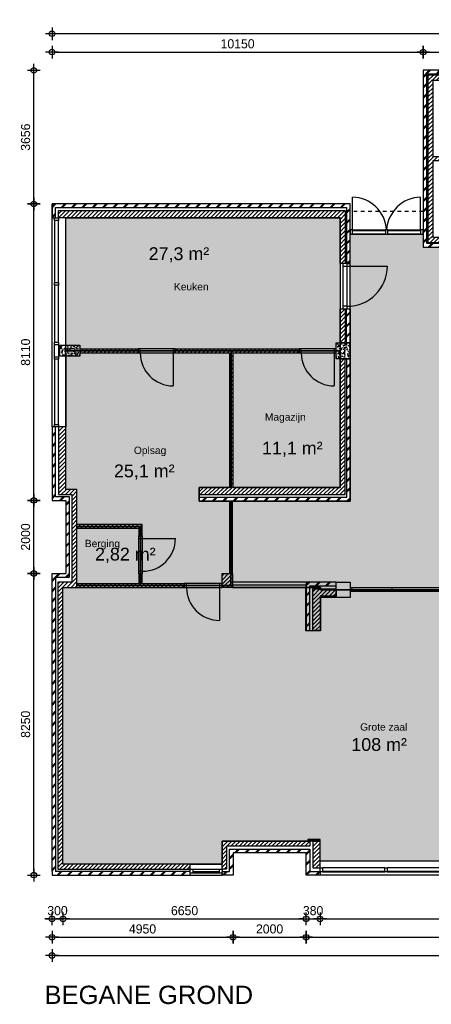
# Model space of a CAD drawing. Header units: millimetres. Extents: x 19739 to 200370, y 9101 to 232948.
# Tile 8 of 39: x 94741 to 105998, y 71010 to 97948. Entities that reach past the tile are written whole.
import ezdxf

# ---------------------------------------------------------------- set-up
doc = ezdxf.new("R2010")
doc.units = ezdxf.units.MM
doc.header["$LTSCALE"] = 100
doc.linetypes.add('HIDDEN1', pattern=[2, 1, -1])
for name, color, linetype in [('_TEKST', 7, 'Continuous'), ('ALG18', 1, 'Continuous'), ('BET25', 2, 'Continuous'), ('GO Gebruiksoppervlakte', 71, 'Continuous'), ('HATCH', 1, 'Continuous'), ('INRICHTING', 1, 'Continuous'), ('KOZ18', 1, 'Continuous'), ('KOZ25', 2, 'Continuous'), ('MAAT', 1, 'Continuous'), ('MET18', 1, 'Continuous'), ('MET25', 2, 'Continuous'), ('STIP18', 1, 'HIDDEN1')]:
    doc.layers.add(name, color=color, linetype=linetype)
doc.layers.add('HULP', color=7, linetype='Continuous', plot=False)
doc.styles.add('Arial', font='ARIAL.TTF')
doc.styles.add('TSFONT', font='tsfont.shx')
doc.dimstyles.new('MS-100', dxfattribs={"dimscale": 100, "dimtxt": 2.5, "dimasz": 1, "dimexe": 2, "dimexo": 3, "dimgap": 1, "dimtad": 1, "dimdec": 0, "dimzin": 1, "dimdsep": 46, "dimtxsty": 'TSFONT', "dimblk": 'CIRKEL', "dimcen": 1, "dimse1": 1, "dimse2": 1, "dimclrd": 1, "dimclre": 1, "dimclrt": 3, "dimadec": 0, "dimazin": 0, "dimtfac": 1.2, "dimtdec": 0, "dimtix": 1, "dimtmove": 2, "dimatfit": 3, "dimldrblk": 'CIRKEL', "dimfxl": 0, "dimtolj": 1, "dimtzin": 1, "dimarcsym": 0})

# ---------------------------------------------------------------- blocks, each defined once
blk = doc.blocks.new('BeganeGrond')
at = {"layer": 'HATCH'}
h = blk.add_hatch(dxfattribs=at)
h.set_pattern_fill('METSELWERK', color=256, style=0)
h.set_pattern_definition([(45, (5937.31, 9001.57), (-141.4214, 141.4214), []), (45, (6537.31, 9001.57), (-141.4214, 141.4214), [])])
h.paths.add_polyline_path([(7457, 13786), (7457, 13842), (6207, 13842), (5937, 13842), (5937, 9002), (7249, 9002), (7249, 9102), (6037, 9102), (6037, 13742), (7457, 13742)])
h.paths.add_polyline_path([(12827, 13842), (9627, 13842), (9627, 13742), (12827, 13742)])
h.paths.add_polyline_path([(16927, 13842), (15417, 13842), (15417, 13742), (16827, 13742), (16827, 12622), (16891, 12622), (16927, 12622)])
h.paths.add_polyline_path([(16927, 10615), (16827, 10615), (16827, 9102), (12592, 9102), (12592, 9028), (12592, 9002), (16927, 9002)])
h.paths.add_polyline_path([(11604, 9102), (10907, 9102), (10907, 9023), (10907, 9002), (11604, 9002)])
h.paths.add_polyline_path([(10117, 9102), (9537, 9102), (9537, 9019), (9537, 9002), (10117, 9002)])
h = blk.add_hatch(dxfattribs=at)
h.set_pattern_fill('ANSI31', color=256, scale=25, style=0)
h.set_pattern_definition([(45, (6067.31, 9130.484), (-56.1266, 56.1266), [])])
h.paths.add_polyline_path([(7457, 13712), (6067, 13712), (6067, 9132), (7249, 9132), (7249, 9272), (7117, 9272), (7117, 9884), (7007, 9884), (7007, 9272), (6207, 9272), (6207, 11372), (7007, 11372), (7007, 10922), (7117, 10922), (7117, 11372), (7449, 11372), (7449, 11472), (6207, 11472), (6207, 13572), (7457, 13572)])
h.paths.add_polyline_path([(8767, 13712), (8317, 13712), (8317, 13672), (8317, 13572), (8487, 13572), (8487, 9130), (8597, 9130), (8597, 9133), (8597, 13572), (8767, 13572)])
h.paths.add_polyline_path([(12827, 13712), (9627, 13712), (9627, 13672), (9627, 13572), (9997, 13572), (9997, 13386), (10107, 13386), (10107, 13572), (10907, 13572), (10907, 12426), (9995, 12426), (9995, 12326), (10109, 12326), (10907, 12326), (10907, 11366), (9997, 11366), (9997, 10237), (9537, 10237), (9537, 9132), (10117, 9132), (10117, 9137), (10117, 9272), (9637, 9272), (9637, 10137), (10107, 10137), (10107, 11266), (10907, 11266), (10907, 10782), (10907, 9132), (11604, 9132), (11604, 9142), (11604, 9272), (11007, 9272), (11007, 10472), (11007, 10782), (11127, 10782), (11127, 13572), (12827, 13572)])
h.paths.add_polyline_path([(16797, 13712), (15417, 13712), (15417, 13572), (16657, 13572), (16657, 12622), (16797, 12622)])
h.paths.add_polyline_path([(16797, 10615), (16777, 10615), (16657, 10615), (16657, 9272), (13211, 9272), (13211, 10074), (12591, 10074), (12592, 9142), (12592, 9142), (12592, 9132), (16797, 9132)])
h.paths.add_polyline_path([(10069, 12205), (10973, 12205), (10973, 11901), (10069, 11901)], flags=25)
h = blk.add_hatch(dxfattribs=at)
h.set_pattern_fill('METSELWERK', color=256, style=0)
h.set_pattern_definition([(45, (-4212.69, 2052.57), (-141.4214, 141.4214), []), (45, (-3612.69, 2052.57), (-141.4214, 141.4214), [])])
h.paths.add_polyline_path([(3937, 10186), (-4213, 10186), (-4213, 9806), (-4113, 9806), (-4113, 10086), (3837, 10086), (3837, 8556), (3859, 8556), (3937, 8556)])
h.paths.add_polyline_path([(3937, 5946), (3837, 5946), (3837, 2153), (-193, 2153), (-193, 2053), (3937, 2053)])
h.paths.add_polyline_path([(3937, 7318), (3837, 7318), (3837, 6386), (3937, 6386)])
h = blk.add_hatch(dxfattribs=at)
h.set_pattern_fill('ANSI31', color=256, scale=25, style=0)
h.set_pattern_definition([(45, (-4032.69, 2232.574), (-56.1266, 56.1266), [])])
h.paths.add_polyline_path([(3807, 10006), (-4033, 10006), (-4033, 9806), (3667, 9806), (3667, 8556), (3807, 8556)])
h.paths.add_polyline_path([(3807, 7318), (3745, 7318), (3667, 7318), (3667, 6386), (3807, 6386)])
h.paths.add_polyline_path([(3807, 5946), (3667, 5946), (3667, 2433), (737, 2433), (737, 6022), (637, 6022), (637, 2433), (-193, 2433), (-193, 2233), (3807, 2233)])
h.paths.add_polyline_path([(2547, 6216), (-843, 6216), (-843, 6116), (637, 6116), (637, 6022), (737, 6022), (737, 6116), (2547, 6116)])
h.paths.add_polyline_path([(-1853, 6216), (-3453, 6216), (-3453, 6116), (-1853, 6116)])
h = blk.add_hatch(dxfattribs=at)
h.set_pattern_fill('AR-CONC', color=256, angle=-90, style=0)
h.set_pattern_definition([(320, (-4002.69, 6321.57), (-15.94, -182.185), [19.05, -209.55]), (265, (-4002.69, 6321.57), (191.057, 35.243), [15.24, -167.64]), (10.45, (-4004.02, 6306.4), (175.117, -146.94), [16.19, -178.09]), (316.184, (-3951.89, 6321.57), (-42.04, -271.08), [28.575, -314.325]), (6.636, (-3955.4, 6298.98), (247.43, -237.4), [24.285, -267.135]), (261.184, (-3951.9, 6321.57), (247.43, -237.4), [22.86, -251.46]), (291, (-3964.59, 6296.17), (-102.266, -151.615), [19.05, -209.55]), (236, (-3964.59, 6296.17), (184.19, -61.8), [15.24, -167.64]), (341.45, (-3973.11, 6283.54), (81.923, -213.416), [16.19, -178.09]), (307.5, (-4002.69, 6321.574), (84.555, -3.0886), [0, -165.608, 0, -170.18, 0, -168.275]), (277.5, (-4002.69, 6321.57), (100.18, -66.82), [0, -97.028, 0, -161.798, 0, -64.135]), (237.5, (-4002.69, 6378.216), (-5.729, -135.5906), [0, -63.5, 0, -198.12, 0, -262.89]), (227.5, (-4002.69, 6403.62), (25.426, -148.13), [0, -82.55, 0, -131.572, 0, -186.69])])
h.paths.add_polyline_path([(-4003, 6322), (-4003, 6022), (-3453, 6022), (-3453, 6322)])
h = blk.add_hatch(dxfattribs=at)
h.set_pattern_fill('AR-CONC', color=256, style=0)
h.set_pattern_definition([(50, (3557.31, 5945.57), (182.185, -15.94), [19.05, -209.55]), (355, (3557.31, 5945.57), (-35.24, 191.057), [15.24, -167.64]), (100.45, (3572.5, 5944.25), (146.94, 175.117), [16.19, -178.09]), (46.184, (3557.31, 5996.37), (271.08, -42.04), [28.575, -314.325]), (96.636, (3579.9, 5992.87), (237.4, 247.43), [24.285, -267.135]), (351.184, (3557.3, 5996.37), (237.4, 247.43), [22.86, -251.46]), (21, (3582.71, 5983.67), (151.615, -102.266), [19.05, -209.55]), (326, (3582.71, 5983.67), (61.8, 184.19), [15.24, -167.64]), (71.45, (3595.35, 5975.15), (213.416, 81.92), [16.19, -178.09]), (37.5, (3557.31, 5945.574), (3.0886, 84.555), [0, -165.608, 0, -170.18, 0, -168.275]), (7.5, (3557.31, 5945.57), (66.82, 100.18), [0, -97.028, 0, -161.798, 0, -64.135]), (327.5, (3500.67, 5945.574), (135.5906, -5.729), [0, -63.5, 0, -198.12, 0, -262.89]), (317.5, (3475.27, 5945.57), (148.13, 25.426), [0, -82.55, 0, -131.572, 0, -186.69])])
h.paths.add_polyline_path([(3937, 6386), (3557, 6386), (3557, 5946), (3937, 5946)])
h = blk.add_hatch(dxfattribs=at)
h.set_pattern_fill('METSELWERK', color=256, style=0)
h.set_pattern_definition([(45, (-4212.69, -8174.43), (-141.4214, 141.4214), []), (45, (-3612.69, -8174.43), (-141.4214, 141.4214), [])])
h.paths.add_polyline_path([(10997, -581), (10897, -581), (10897, -4204), (10911, -4204), (10997, -4204)])
h.paths.add_polyline_path([(10997, -7794), (10897, -7794), (10897, -8074), (8817, -8074), (8817, -8088), (8817, -8174), (10997, -8174)])
h.paths.add_polyline_path([(3117, -8074), (2837, -8074), (2837, -7464), (637, -7464), (637, -8074), (437, -8074), (437, -8123), (437, -8174), (737, -8174), (737, -8074), (737, -7564), (2737, -7564), (2737, -8174), (3117, -8174)])
h.paths.add_polyline_path([(-4113, -24), (-3733, -24), (-3733, 76), (-3733, 2076), (-3733, 2176), (-4113, 2176), (-4113, 4086), (-4213, 4086), (-4213, 2076), (-4113, 2076), (-3833, 2076), (-3833, 76), (-4213, 76), (-4213, -8074), (-4213, -8174), (-433, -8174), (-433, -8074), (-4113, -8074)])
h.paths.add_polyline_path([(3557, -164), (2737, -164), (2737, -1481), (2837, -1481), (2837, -264), (3557, -264)])
h = blk.add_hatch(dxfattribs=at)
h.set_pattern_fill('ANSI31', color=256, scale=25, style=0)
h.set_pattern_definition([(45, (-4052.69, -8014.426), (-56.1266, 56.1266), [])])
h.paths.add_polyline_path([(723, 69), (723, 2053), (637, 2053), (637, 73), (437, 73), (437, -311), (723, -311)])
h.paths.add_polyline_path([(3117, -544), (3127, -544), (3127, -373), (3127, -344), (2917, -344), (2917, -1481), (3117, -1481)])
h.paths.add_polyline_path([(-3533, 1316), (-1843, 1316), (-1843, 1105), (-1743, 1105), (-1743, 1416), (-3533, 1416), (-3533, 2276), (-3533, 2376), (-3833, 2376), (-3833, 4086), (-4033, 4086), (-4033, 2236), (-3833, 2236), (-3673, 2236), (-3673, -164), (-4053, -164), (-4053, -8014), (-433, -8014), (-433, -8009), (-433, -7874), (-3913, -7874), (-3913, -304), (-601, -304), (-601, -204), (-1743, -204), (-1743, 67), (-1843, 67), (-1843, -204), (-3533, -204)])
h.paths.add_polyline_path([(3557, -373), (3127, -373), (3127, -544), (3557, -544)])
h.paths.add_polyline_path([(3557, -344), (3127, -344), (3127, -373), (3557, -373)])
h.paths.add_polyline_path([(2837, -7244), (437, -7244), (437, -8014), (557, -8014), (557, -7384), (2837, -7384)])
h.paths.add_polyline_path([(3117, -7252), (3107, -7252), (2917, -7252), (2917, -7974), (3117, -7974)])
h.paths.add_polyline_path([(10817, -7794), (10797, -7794), (8817, -7794), (8817, -7994), (10817, -7994)])
h.paths.add_polyline_path([(10817, -581), (10617, -581), (10617, -4204), (10817, -4204)])
h = blk.add_hatch(dxfattribs=at)
h.set_pattern_fill('AR-CONC', color=256, style=0)
h.set_pattern_definition([(50, (3557.31, -7939.43), (182.1847, -15.939), [19.05, -209.55]), (355, (3557.31, -7939.43), (-35.2428, 191.0566), [15.24, -167.64]), (100.451, (3572.5, -7940.75), (146.9425, 175.1167), [16.19, -178.09]), (46.1842, (3557.31, -7888.63), (271.079, -42.0423), [28.575, -314.325]), (96.6356, (3579.9, -7892.13), (237.404, 247.4256), [24.285, -267.135]), (351.184, (3557.3, -7888.63), (237.4046, 247.425), [22.86, -251.46]), (21, (3582.71, -7901.33), (151.6149, -102.2655), [19.05, -209.55]), (326, (3582.71, -7901.33), (61.802, 184.188), [15.24, -167.64]), (71.4514, (3595.35, -7909.85), (213.4165, 81.923), [16.19, -178.09]), (37.5, (3557.31, -7939.426), (3.0886, 84.55504), [0, -165.608, 0, -170.18, 0, -168.275]), (7.5, (3557.31, -7939.43), (66.8197, 100.1806), [0, -97.028, 0, -161.798, 0, -64.135]), (327.5, (3500.67, -7939.426), (135.5906, -5.72874), [0, -63.5, 0, -198.12, 0, -262.89]), (317.5, (3475.27, -7939.43), (148.1292, 25.4265), [0, -82.55, 0, -131.572, 0, -186.69])])
h.paths.add_polyline_path([(3937, -164), (3557, -164), (3557, -264), (3557, -581), (3937, -581)])
h.paths.add_polyline_path([(10997, -164), (10617, -164), (10617, -581), (10997, -581)])
h.paths.add_polyline_path([(6987, -7389), (6687, -7389), (6687, -7939), (6987, -7939)])
at = {"layer": 'BET25'}
for points in [[(-4003, 6022), (-4003, 6322), (-3453, 6322), (-3453, 6022)], [(3557, 6386), (3937, 6386), (3937, 5946), (3557, 5946)], [(3937, -581), (3557, -581), (3557, -164), (3937, -164)]]:
    blk.add_lwpolyline(points, close=True, dxfattribs=at)
at = {"layer": 'HULP'}
blk.add_line((-1743, 136), (-1843, 136), dxfattribs=at)
at = {"layer": 'INRICHTING'}
for p, q in [((4007, 9476), (4007, 10372)), ((5868, 9476), (5868, 10372)), ((3859, 8487), (4959, 8487)), ((-1736, 1036), (-836, 1036)), ((2737, -164), (723, -164)), ((368, -311), (368, -1207)), ((723, -311), (2737, -311)), ((10617, -314), (3937, -314)), ((10617, -414), (3937, -414))]:
    blk.add_line(p, q, dxfattribs=at)
blk.add_lwpolyline([(3557, -581), (3127, -581), (3127, -1491), (2727, -1491), (2727, -311)], dxfattribs=at)
blk.add_lwpolyline([(2797, -7244), (2797, -7214), (3107, -7214), (3107, -7252), (3117, -7252), (3117, -7204), (2787, -7204), (2787, -7244)], close=True, dxfattribs=at)
for centre, radius, start, end in [((3981, 9414), 959, 3.691, 88.472), ((5894, 9414), 959, 91.528, 176.309), ((3859, 8487), 1100, 270, 0), ((-898, 6109), 900, 180, 270), ((3502, 6109), 900, 180, 270), ((-1736, 1036), 900, 270, 0), ((371, -305), 903, 180.4357, 269.8195)]:
    blk.add_arc(centre, radius, start, end, dxfattribs=at)
at = {"layer": 'KOZ18'}
for p, q in [((-4147, 9737), (-4147, 8037)), ((-4133, 8037), (-4133, 9737)), ((-4033, 8037), (-4033, 9737)), ((4006, 9476), (4903, 9476)), ((4006, 9462), (4903, 9462)), ((4972, 9476), (5868, 9476)), ((4972, 9462), (5868, 9462)), ((4903, 9362), (4006, 9362)), ((5868, 9362), (4972, 9362)), ((3745, 8487), (3745, 7387)), ((3859, 7387), (3859, 8487)), ((-4147, 7968), (-4147, 6401)), ((-4133, 6401), (-4133, 7968)), ((-4033, 6401), (-4033, 7968)), ((-898, 6223), (-1798, 6223)), ((3502, 6223), (2602, 6223)), ((-4147, 5938), (-4147, 4155)), ((-4133, 4155), (-4133, 5938)), ((-4033, 4155), (-4033, 5938)), ((-1798, 6109), (-898, 6109)), ((-898, 6109), (-898, 5209)), ((2602, 6109), (3502, 6109)), ((3502, 6109), (3502, 5209)), ((-1850, 1036), (-1850, 136)), ((-1736, 136), (-1736, 1036)), ((368, -197), (-532, -197)), ((-532, -311), (368, -311)), ((3987, -314), (3987, -414)), ((5084, -314), (5084, -414)), ((-366, -8009), (370, -8009)), ((-366, -8074), (370, -8074)), ((4886, -7974), (3186, -7974)), ((4886, -8074), (3186, -8074)), ((6635, -7974), (4955, -7974)), ((6635, -8074), (4955, -8074)), ((370, -8123), (-366, -8123)), ((3186, -8088), (4886, -8088)), ((4955, -8088), (6635, -8088))]:
    blk.add_line(p, q, dxfattribs=at)
at = {"layer": 'KOZ25'}
for points in [[(-4033, 9737), (-4147, 9737), (-4147, 9806), (-4033, 9806)], [(4006, 9362), (4006, 9476), (3937, 9476), (3937, 9362)], [(4972, 9362), (4972, 9476), (4903, 9476), (4903, 9362)], [(5937, 9362), (5937, 9476), (5868, 9476), (5868, 9362)], [(3745, 8487), (3859, 8487), (3859, 8556), (3745, 8556)], [(-4033, 7968), (-4147, 7968), (-4147, 8037), (-4033, 8037)], [(3745, 7318), (3859, 7318), (3859, 7387), (3745, 7387)], [(-4147, 5973), (-4147, 6367), (-4152, 6367), (-4152, 5973)], [(-4033, 6332), (-4147, 6332), (-4147, 6401), (-4033, 6401)], [(-4028, 5973), (-4028, 6367), (-4033, 6367), (-4033, 5973)], [(-1853, 6223), (-1853, 6109), (-1798, 6109), (-1798, 6223)], [(-898, 6223), (-898, 6109), (-843, 6109), (-843, 6223)], [(2547, 6223), (2547, 6109), (2602, 6109), (2602, 6223)], [(3502, 6223), (3502, 6109), (3557, 6109), (3557, 6223)], [(-4033, 5938), (-4147, 5938), (-4147, 6007), (-4033, 6007)], [(-4033, 4086), (-4147, 4086), (-4147, 4155), (-4033, 4155)], [(-1850, 1036), (-1736, 1036), (-1736, 1105), (-1850, 1105)], [(-1850, 67), (-1736, 67), (-1736, 136), (-1850, 136)], [(-601, -197), (-601, -311), (-532, -311), (-532, -197)], [(368, -197), (368, -311), (437, -311), (437, -197)], [(-433, -8123), (-433, -8009), (-366, -8009), (-366, -8123)], [(370, -8123), (370, -8009), (437, -8009), (437, -8123)], [(3186, -7974), (3186, -8088), (3117, -8088), (3117, -7974)], [(4955, -7974), (4955, -8088), (4886, -8088), (4886, -7974)]]:
    blk.add_lwpolyline(points, close=True, dxfattribs=at)
at = {"layer": 'MET18'}
for p, q in [((3937, 10186), (3937, 10186)), ((-4213, 4086), (-4213, 9806)), ((-3833, 6322), (-3833, 9806)), ((5937, 9002), (5937, 9002)), ((-3833, 6022), (-3833, 4086)), ((3667, 5946), (3937, 5946)), ((3837, 5946), (3837, 2153)), ((3937, 5946), (3937, 2053)), ((-193, 2053), (-193, 2433)), ((3837, 2153), (-193, 2153)), ((3937, 2053), (-193, 2053)), ((6687, -7794), (3117, -7794)), ((-433, -7874), (437, -7874)), ((-433, -8174), (437, -8174)), ((8817, -8174), (3067, -8174))]:
    blk.add_line(p, q, dxfattribs=at)
for points in [[(6207, 13842), (5937, 13842), (5937, 9002), (7249, 9002), (7249, 9102), (6037, 9102), (6037, 13742), (7457, 13742), (7457, 13842)], [(-4213, 9806), (-4213, 9806), (-4213, 10186), (-4213, 10186)], [(3837, 6386), (3837, 7318), (3937, 7318), (3937, 6386)], [(-3453, 6116), (-1853, 6116), (-1853, 6216), (-3453, 6216)], [(3557, -164), (2737, -164), (2737, -1481), (2837, -1481), (2837, -264), (3557, -264)], [(737, -8074), (737, -8174), (437, -8174), (437, -8074), (637, -8074), (637, -7464), (2837, -7464), (2837, -8074), (3117, -8074), (3117, -8174), (2737, -8174), (2737, -7564), (737, -7564), (737, -8074)]]:
    blk.add_lwpolyline(points, close=True, dxfattribs=at)
for points in [[(3837, 8556), (3937, 8556), (3937, 10186), (-4213, 10186), (-4213, 9806), (-4113, 9806), (-4113, 10086), (3837, 10086), (3837, 8556)], [(737, 6116), (2547, 6116), (2547, 6216), (-843, 6216), (-843, 6116), (637, 6116)], [(637, 6116), (637, 2433)], [(737, 2433), (737, 6116)], [(-4113, 2176), (-4113, 4086), (-4213, 4086), (-4213, 2076), (-4113, 2076)], [(-3733, 2076), (-3733, 2176), (-4113, 2176)], [(-4113, 2076), (-3833, 2076)], [(-3833, 2076), (-3833, 76)], [(-3733, 76), (-3733, 2076)], [(-4213, -8074), (-4213, 76), (-3833, 76)], [(-4113, -24), (-3733, -24), (-3733, 76)], [(-4113, -24), (-4113, -8074)], [(-4213, -8074), (-4213, -8074), (-4213, -8174), (-433, -8174), (-433, -8074), (-4113, -8074)]]:
    blk.add_lwpolyline(points, dxfattribs=at)
at = {"layer": 'MET25'}
for p, q in [((3667, 2433), (3667, 5946)), ((-193, 2433), (637, 2433))]:
    blk.add_line(p, q, dxfattribs=at)
for points in [[(7457, 13712), (6067, 13712), (6067, 9132), (7249, 9132), (7249, 9272), (7117, 9272), (7117, 9884), (7007, 9884), (7007, 9272), (6207, 9272), (6207, 11372), (7007, 11372), (7007, 10922), (7117, 10922), (7117, 11372), (7449, 11372), (7449, 11472), (6207, 11472), (6207, 13572), (7457, 13572)], [(3667, 8556), (3667, 9806), (-4033, 9806), (-4033, 10006), (3807, 10006), (3807, 8556)], [(3667, 6386), (3667, 7318), (3807, 7318), (3807, 6386)], [(-3673, 2236), (-3673, -164), (-3673, -164), (-4053, -164), (-4053, -8014), (-4053, -8014), (-433, -8014), (-433, -7874), (-3913, -7874), (-3913, -304), (-601, -304), (-601, -204), (-1743, -204), (-1743, 67), (-1843, 67), (-1843, -204), (-3533, -204), (-3533, 1316), (-1843, 1316), (-1843, 1105), (-1743, 1105), (-1743, 1416), (-3533, 1416), (-3533, 2276), (-3533, 2376), (-3833, 2376), (-3833, 4086), (-4033, 4086), (-4033, 2236), (-3833, 2236)], [(3557, -544), (3117, -544), (3117, -1481), (2917, -1481), (2917, -344), (3557, -344)], [(437, -7244), (2837, -7244), (2837, -7384), (557, -7384), (557, -8014), (437, -8014)], [(3117, -7252), (2917, -7252), (2917, -7974), (3117, -7974)]]:
    blk.add_lwpolyline(points, close=True, dxfattribs=at)
for points in [[(-193, 2233), (3807, 2233), (3807, 5946)], [(737, 2433), (3667, 2433)], [(723, 69), (723, 2053), (637, 2053), (637, 73)], [(723, 69), (723, -311), (437, -311), (437, 73), (637, 73)]]:
    blk.add_lwpolyline(points, dxfattribs=at)
at = {"layer": 'STIP18'}
blk.add_line((5937, 9976), (3937, 9976), dxfattribs=at)
at = {"layer": 'KOZ25', "char_height": 200, "width": 1511.78, "attachment_point": 1, "style": 'Arial'}
for s, insert in [('Keuken', (-878, 8023)), ('Magazijn', (1608, 4459)), ('Oplsag', (-1973, 3546)), ('Berging', (-3315, 997)), ('Grote zaal', (4214, -4022))]:
    blk.add_mtext(s, dxfattribs=dict(at, insert=insert))
blk = doc.blocks.new('CIRKEL')
for p, q in [((-1.75, 0), (1.75, 0)), ((0, -1.75), (0, 1.75))]:
    blk.add_line(p, q)
blk.add_circle((0, 0), 0.75)
blk = doc.blocks.new('*D200')
at = {"layer": 'Defpoints', "color": 0}
for p in [(95625, 74546), (121095, 73646), (121095, 72346)]:
    blk.add_point(p, dxfattribs=at)
at = {"layer": 'MAAT', "color": 1, "lineweight": -2}
blk.add_line((95725, 72346), (120995, 72346), dxfattribs=at)
at = {"layer": 'MAAT', "color": 1, "lineweight": -2, "xscale": 100, "yscale": 100, "zscale": 100, "rotation": 180}
blk.add_blockref('CIRKEL', (95625, 72346), dxfattribs=at)
at = {"layer": 'MAAT', "color": 1, "lineweight": -2, "xscale": 100, "yscale": 100, "zscale": 100}
blk.add_blockref('CIRKEL', (121095, 72346), dxfattribs=at)
at = {"layer": 'MAAT', "color": 3, "insert": (108360, 72571), "char_height": 250, "attachment_point": 5, "style": 'TSFONT'}
blk.add_mtext('\\A1;25470', dxfattribs=at)
blk = doc.blocks.new('*D201')
at = {"layer": 'Defpoints', "color": 0}
for p in [(95625, 74546), (100575, 74546), (100575, 72846)]:
    blk.add_point(p, dxfattribs=at)
at = {"layer": 'MAAT', "color": 1, "lineweight": -2}
blk.add_line((95725, 72846), (100475, 72846), dxfattribs=at)
at = {"layer": 'MAAT', "color": 1, "lineweight": -2, "xscale": 100, "yscale": 100, "zscale": 100, "rotation": 180}
blk.add_blockref('CIRKEL', (95625, 72846), dxfattribs=at)
at = {"layer": 'MAAT', "color": 1, "lineweight": -2, "xscale": 100, "yscale": 100, "zscale": 100}
blk.add_blockref('CIRKEL', (100575, 72846), dxfattribs=at)
at = {"layer": 'MAAT', "color": 3, "insert": (98100, 73071), "char_height": 250, "attachment_point": 5, "style": 'TSFONT'}
blk.add_mtext('\\A1;4950', dxfattribs=at)
blk = doc.blocks.new('*D202')
at = {"layer": 'Defpoints', "color": 0}
for p in [(100575, 73346), (102575, 73346), (102575, 72846)]:
    blk.add_point(p, dxfattribs=at)
at = {"layer": 'MAAT', "color": 1, "lineweight": -2}
blk.add_line((100675, 72846), (102475, 72846), dxfattribs=at)
at = {"layer": 'MAAT', "color": 1, "lineweight": -2, "xscale": 100, "yscale": 100, "zscale": 100, "rotation": 180}
blk.add_blockref('CIRKEL', (100575, 72846), dxfattribs=at)
at = {"layer": 'MAAT', "color": 1, "lineweight": -2, "xscale": 100, "yscale": 100, "zscale": 100}
blk.add_blockref('CIRKEL', (102575, 72846), dxfattribs=at)
at = {"layer": 'MAAT', "color": 3, "insert": (101575, 73071), "char_height": 250, "attachment_point": 5, "style": 'TSFONT'}
blk.add_mtext('\\A1;2000', dxfattribs=at)
blk = doc.blocks.new('*D203')
at = {"layer": 'Defpoints', "color": 0}
for p in [(110835, 73346), (102575, 73046), (110835, 72846)]:
    blk.add_point(p, dxfattribs=at)
at = {"layer": 'MAAT', "color": 1, "lineweight": -2}
blk.add_line((102675, 72846), (110735, 72846), dxfattribs=at)
at = {"layer": 'MAAT', "color": 1, "lineweight": -2, "xscale": 100, "yscale": 100, "zscale": 100, "rotation": 180}
blk.add_blockref('CIRKEL', (102575, 72846), dxfattribs=at)
at = {"layer": 'MAAT', "color": 1, "lineweight": -2, "xscale": 100, "yscale": 100, "zscale": 100}
blk.add_blockref('CIRKEL', (110835, 72846), dxfattribs=at)
at = {"layer": 'MAAT', "color": 3, "insert": (106705, 73071), "char_height": 250, "attachment_point": 5, "style": 'TSFONT'}
blk.add_mtext('\\A1;8260', dxfattribs=at)
blk = doc.blocks.new('*D206')
at = {"layer": 'Defpoints', "color": 0}
for p in [(95925, 74646), (95625, 73346), (95925, 73346)]:
    blk.add_point(p, dxfattribs=at)
at = {"layer": 'MAAT', "color": 1, "lineweight": -2}
for p, q in [((95525, 73346), (95425, 73346)), ((95625, 73346), (95925, 73346)), ((96025, 73346), (96125, 73346))]:
    blk.add_line(p, q, dxfattribs=at)
at = {"layer": 'MAAT', "color": 1, "lineweight": -2, "xscale": 100, "yscale": 100, "zscale": 100}
blk.add_blockref('CIRKEL', (95625, 73346), dxfattribs=at)
at = {"layer": 'MAAT', "color": 1, "lineweight": -2, "xscale": 100, "yscale": 100, "zscale": 100, "rotation": 180}
blk.add_blockref('CIRKEL', (95925, 73346), dxfattribs=at)
at = {"layer": 'MAAT', "color": 3, "insert": (95775, 73571), "char_height": 250, "attachment_point": 5, "style": 'TSFONT'}
blk.add_mtext('\\A1;300', dxfattribs=at)
blk = doc.blocks.new('*D207')
at = {"layer": 'Defpoints', "color": 0}
for p in [(95925, 73346), (102575, 73346), (102575, 73346)]:
    blk.add_point(p, dxfattribs=at)
at = {"layer": 'MAAT', "color": 1, "lineweight": -2}
blk.add_line((96025, 73346), (102475, 73346), dxfattribs=at)
at = {"layer": 'MAAT', "color": 1, "lineweight": -2, "xscale": 100, "yscale": 100, "zscale": 100, "rotation": 180}
blk.add_blockref('CIRKEL', (95925, 73346), dxfattribs=at)
at = {"layer": 'MAAT', "color": 1, "lineweight": -2, "xscale": 100, "yscale": 100, "zscale": 100}
blk.add_blockref('CIRKEL', (102575, 73346), dxfattribs=at)
at = {"layer": 'MAAT', "color": 3, "insert": (99250, 73571), "char_height": 250, "attachment_point": 5, "style": 'TSFONT'}
blk.add_mtext('\\A1;6650', dxfattribs=at)
blk = doc.blocks.new('*D208')
at = {"layer": 'Defpoints', "color": 0}
for p in [(102575, 73346), (102955, 73346), (102955, 73346)]:
    blk.add_point(p, dxfattribs=at)
at = {"layer": 'MAAT', "color": 1, "lineweight": -2}
for p, q in [((102475, 73346), (102375, 73346)), ((102575, 73346), (102955, 73346)), ((103055, 73346), (103155, 73346))]:
    blk.add_line(p, q, dxfattribs=at)
at = {"layer": 'MAAT', "color": 1, "lineweight": -2, "xscale": 100, "yscale": 100, "zscale": 100}
blk.add_blockref('CIRKEL', (102575, 73346), dxfattribs=at)
at = {"layer": 'MAAT', "color": 1, "lineweight": -2, "xscale": 100, "yscale": 100, "zscale": 100, "rotation": 180}
blk.add_blockref('CIRKEL', (102955, 73346), dxfattribs=at)
at = {"layer": 'MAAT', "color": 3, "insert": (102765, 73571), "char_height": 250, "attachment_point": 5, "style": 'TSFONT'}
blk.add_mtext('\\A1;380', dxfattribs=at)
blk = doc.blocks.new('*D209')
at = {"layer": 'Defpoints', "color": 0}
for p in [(102955, 73346), (110455, 73346), (110455, 73346)]:
    blk.add_point(p, dxfattribs=at)
at = {"layer": 'MAAT', "color": 1, "lineweight": -2}
blk.add_line((103055, 73346), (110355, 73346), dxfattribs=at)
at = {"layer": 'MAAT', "color": 1, "lineweight": -2, "xscale": 100, "yscale": 100, "zscale": 100, "rotation": 180}
blk.add_blockref('CIRKEL', (102955, 73346), dxfattribs=at)
at = {"layer": 'MAAT', "color": 1, "lineweight": -2, "xscale": 100, "yscale": 100, "zscale": 100}
blk.add_blockref('CIRKEL', (110455, 73346), dxfattribs=at)
at = {"layer": 'MAAT', "color": 3, "insert": (106705, 73571), "char_height": 250, "attachment_point": 5, "style": 'TSFONT'}
blk.add_mtext('\\A1;7500', dxfattribs=at)
blk = doc.blocks.new('*D219')
at = {"layer": 'Defpoints', "color": 0}
for p in [(105775, 97062), (95625, 92906), (105775, 92906)]:
    blk.add_point(p, dxfattribs=at)
at = {"layer": 'MAAT', "color": 1, "lineweight": -2}
blk.add_line((95725, 97062), (105675, 97062), dxfattribs=at)
at = {"layer": 'MAAT', "color": 1, "lineweight": -2, "xscale": 100, "yscale": 100, "zscale": 100, "rotation": 180}
blk.add_blockref('CIRKEL', (95625, 97062), dxfattribs=at)
at = {"layer": 'MAAT', "color": 1, "lineweight": -2, "xscale": 100, "yscale": 100, "zscale": 100}
blk.add_blockref('CIRKEL', (105775, 97062), dxfattribs=at)
at = {"layer": 'MAAT', "color": 3, "insert": (100700, 97287), "char_height": 250, "attachment_point": 5, "style": 'TSFONT'}
blk.add_mtext('\\A1;10150', dxfattribs=at)
blk = doc.blocks.new('*D220')
at = {"layer": 'Defpoints', "color": 0}
for p in [(116765, 97062), (105775, 96562), (116765, 96562)]:
    blk.add_point(p, dxfattribs=at)
at = {"layer": 'MAAT', "color": 1, "lineweight": -2}
blk.add_line((105875, 97062), (116665, 97062), dxfattribs=at)
at = {"layer": 'MAAT', "color": 1, "lineweight": -2, "xscale": 100, "yscale": 100, "zscale": 100, "rotation": 180}
blk.add_blockref('CIRKEL', (105775, 97062), dxfattribs=at)
at = {"layer": 'MAAT', "color": 1, "lineweight": -2, "xscale": 100, "yscale": 100, "zscale": 100}
blk.add_blockref('CIRKEL', (116765, 97062), dxfattribs=at)
at = {"layer": 'MAAT', "color": 3, "insert": (111270, 97287), "char_height": 250, "attachment_point": 5, "style": 'TSFONT'}
blk.add_mtext('\\A1;10990', dxfattribs=at)
blk = doc.blocks.new('*D222')
at = {"layer": 'Defpoints', "color": 0}
for p in [(95625, 97562), (95625, 92906), (121065, 89722)]:
    blk.add_point(p, dxfattribs=at)
at = {"layer": 'MAAT', "color": 1, "lineweight": -2}
blk.add_line((120965, 97562), (95725, 97562), dxfattribs=at)
at = {"layer": 'MAAT', "color": 1, "lineweight": -2, "xscale": 100, "yscale": 100, "zscale": 100, "rotation": 180}
blk.add_blockref('CIRKEL', (95625, 97562), dxfattribs=at)
at = {"layer": 'MAAT', "color": 1, "lineweight": -2, "xscale": 100, "yscale": 100, "zscale": 100}
blk.add_blockref('CIRKEL', (121065, 97562), dxfattribs=at)
at = {"layer": 'MAAT', "color": 3, "insert": (108345, 97787), "char_height": 250, "attachment_point": 5, "style": 'TSFONT'}
blk.add_mtext('\\A1;25440', dxfattribs=at)
blk = doc.blocks.new('*D223')
at = {"layer": 'Defpoints', "color": 0}
for p in [(95127, 82796), (95625, 82796), (95625, 74546)]:
    blk.add_point(p, dxfattribs=at)
at = {"layer": 'MAAT', "color": 1, "lineweight": -2}
blk.add_line((95127, 74646), (95127, 82696), dxfattribs=at)
at = {"layer": 'MAAT', "color": 1, "lineweight": -2, "xscale": 100, "yscale": 100, "zscale": 100}
for p, rotation in [((95127, 82796), 90), ((95127, 74546), 270)]:
    blk.add_blockref('CIRKEL', p, dxfattribs=dict(at, rotation=rotation))
at = {"layer": 'MAAT', "color": 3, "insert": (94902, 78671), "char_height": 250, "attachment_point": 5, "rotation": 90, "style": 'TSFONT'}
blk.add_mtext('\\A1;8250', dxfattribs=at)
blk = doc.blocks.new('*D224')
at = {"layer": 'Defpoints', "color": 0}
for p in [(95127, 84796), (95625, 84796), (95625, 82796)]:
    blk.add_point(p, dxfattribs=at)
at = {"layer": 'MAAT', "color": 1, "lineweight": -2}
blk.add_line((95127, 82896), (95127, 84696), dxfattribs=at)
at = {"layer": 'MAAT', "color": 1, "lineweight": -2, "xscale": 100, "yscale": 100, "zscale": 100}
for p, rotation in [((95127, 84796), 90), ((95127, 82796), 270)]:
    blk.add_blockref('CIRKEL', p, dxfattribs=dict(at, rotation=rotation))
at = {"layer": 'MAAT', "color": 3, "insert": (94902, 83796), "char_height": 250, "attachment_point": 5, "rotation": 90, "style": 'TSFONT'}
blk.add_mtext('\\A1;2000', dxfattribs=at)
blk = doc.blocks.new('*D225')
at = {"layer": 'Defpoints', "color": 0}
for p in [(95127, 92906), (95625, 92906), (95625, 84796)]:
    blk.add_point(p, dxfattribs=at)
at = {"layer": 'MAAT', "color": 1, "lineweight": -2}
blk.add_line((95127, 84896), (95127, 92806), dxfattribs=at)
at = {"layer": 'MAAT', "color": 1, "lineweight": -2, "xscale": 100, "yscale": 100, "zscale": 100}
for p, rotation in [((95127, 92906), 90), ((95127, 84796), 270)]:
    blk.add_blockref('CIRKEL', p, dxfattribs=dict(at, rotation=rotation))
at = {"layer": 'MAAT', "color": 3, "insert": (94902, 88851), "char_height": 250, "attachment_point": 5, "rotation": 90, "style": 'TSFONT'}
blk.add_mtext('\\A1;8110', dxfattribs=at)
blk = doc.blocks.new('*D226')
at = {"layer": 'Defpoints', "color": 0}
for p in [(95127, 96562), (105775, 96562), (95625, 92906)]:
    blk.add_point(p, dxfattribs=at)
at = {"layer": 'MAAT', "color": 1, "lineweight": -2}
blk.add_line((95127, 93006), (95127, 96462), dxfattribs=at)
at = {"layer": 'MAAT', "color": 1, "lineweight": -2, "xscale": 100, "yscale": 100, "zscale": 100}
for p, rotation in [((95127, 96562), 90), ((95127, 92906), 270)]:
    blk.add_blockref('CIRKEL', p, dxfattribs=dict(at, rotation=rotation))
at = {"layer": 'MAAT', "color": 3, "insert": (94902, 94734), "char_height": 250, "attachment_point": 5, "rotation": 90, "style": 'TSFONT'}
blk.add_mtext('\\A1;3656', dxfattribs=at)

msp = doc.modelspace()

# ---------------------------------------------------------------- hatches: boundary and pattern name
at = {"layer": 'GO Gebruiksoppervlakte'}
for points in [[(96005.1, 92526.1), (103505.1, 92526.1), (103505.1, 89042.1), (103505.1, 88886.1), (96005.1, 88886.1)], [(100561.1, 82466.1), (100518.1, 82466.1), (100518.1, 84773.1), (103775.1, 84773.1), (103775.1, 92082.1), (105775.1, 92082.1), (105775.1, 91722.1), (113914, 91723.7), (113914.1, 89722.1), (112835.1, 89722.1), (112835.1, 82196.1), (110835.1, 82196.1), (110835.1, 82347.6), (102965.1, 82347.6), (102965.1, 82409.1), (100561.1, 82409.1)], [(100525.1, 88886.1), (100525.1, 85153.1), (99645.1, 85153.1), (99645.1, 84773.1), (100518.1, 84773.1), (100518.1, 82466.1), (100275.1, 82466.1), (98045.1, 82466.1), (98045.1, 84086.1), (96305.1, 84086.1), (96305.1, 85096.1), (96005.1, 85096.1), (96005.1, 88886.1)], [(100525.1, 88886.1), (103505.1, 88886.1), (103505.1, 85153.1), (100525.1, 85153.1)], [(96305.1, 82466.1), (96305.1, 84086.1), (98045.1, 84086.1), (98045.1, 82466.1)], [(95925.1, 82416.1), (96305.1, 82416.1), (96305.1, 82466.1), (100561.1, 82466.1), (100561.1, 82482.6), (102565.1, 82482.6), (102565.1, 82409.1), (102965.1, 82409.1), (102965.1, 82347.6), (103395.1, 82347.6), (110455.1, 82347.6), (110455.1, 74926.1), (102955.1, 74926.1), (102955.1, 75476.1), (100275.1, 75476.1), (100275.1, 74846.1), (95925.1, 74846.1)]]:
    msp.add_hatch(color=256, dxfattribs=at).paths.add_polyline_path(points)

# ---------------------------------------------------------------- linework, layer by layer
at = {"layer": '_TEKST'}
msp.add_line((103505.1, 88939.6), (103505.1, 88832.6), dxfattribs=at)
at = {"layer": 'HULP'}
for points in [[(96005.1, 92526.1), (103505.1, 92526.1), (103505.1, 89042.1), (103505.1, 89042.1), (103505.1, 88886.1), (96005.1, 88886.1)], [(100561.1, 82466.1), (100518.1, 82466.1), (100518.1, 84773.1), (103775.1, 84773.1), (103775.1, 92082.1), (105775.1, 92082.1), (105775.1, 91722.1), (113914, 91723.7), (113914.1, 89722.1), (112835.1, 89722.1), (112835.1, 82196.1), (110835.1, 82196.1), (110835.1, 82347.6), (102965.1, 82347.6), (102965.1, 82409.1), (100561.1, 82409.1)], [(100525.1, 88886.1), (100525.1, 85153.1), (99645.1, 85153.1), (99645.1, 84773.1), (100518.1, 84773.1), (100518.1, 82466.1), (100275.1, 82466.1), (100275.1, 82466.1), (98045.1, 82466.1), (98045.1, 84086.1), (96305.1, 84086.1), (96305.1, 85096.1), (96005.1, 85096.1), (96005.1, 88886.1)], [(100525.1, 88886.1), (103505.1, 88886.1), (103505.1, 88886.1), (103505.1, 88886.1), (103505.1, 85153.1), (100525.1, 85153.1)], [(96305.1, 82466.1), (96305.1, 84086.1), (98045.1, 84086.1), (98045.1, 82466.1)], [(95925.1, 82416.1), (96305.1, 82416.1), (96305.1, 82466.1), (100561.1, 82466.1), (100561.1, 82466.1), (100561.1, 82482.6), (100561.1, 82482.6), (102565.1, 82482.6), (102565.1, 82409.1), (102965.1, 82409.1), (102965.1, 82347.6), (103395.1, 82347.6), (103395.1, 82347.6), (110455.1, 82347.6), (110455.1, 74926.1), (102955.1, 74926.1), (102955.1, 75476.1), (100275.1, 75476.1), (100275.1, 74846.1), (95925.1, 74846.1)]]:
    msp.add_lwpolyline(points, close=True, dxfattribs=at)

# ---------------------------------------------------------------- block references
at = {"layer": 'ALG18'}
msp.add_blockref('BeganeGrond', (99837.7, 82720.5), dxfattribs=at)

# ---------------------------------------------------------------- texts
at = {"layer": '_TEKST', "style": 'Arial'}
for s, p in [('27,3 m²', (98267.5, 91371.1)), ('11,1 m²', (101368, 86052.4)), ('25,1 m²', (97318.8, 85428)), ('2,82 m²', (96801.3, 83150.8)), ('108 m²', (103810.2, 77943.1))]:
    msp.add_text(s, height=350, dxfattribs=at).set_placement(p)
at = {"layer": 'KOZ25', "style": 'Arial'}
msp.add_text('BEGANE GROND', height=500, dxfattribs=at).set_placement((95419.5, 71019.1))

# ---------------------------------------------------------------- dimensions: what is measured, and where the dimension line sits
at = {"layer": 'MAAT'}
for base, p1, p2, picture, middle in [((95625.1, 97562.1), (121065.1, 89722.1), (95625.1, 92906.1), '*D222', (108345.1, 97787.1)), ((105775.1, 97062.1), (95625.1, 92906.1), (105775.1, 92906.1), '*D219', (100700.1, 97287.1)), ((116765.1, 97062.1), (105775.1, 96562.1), (116765.1, 96562.1), '*D220', (111270.1, 97287.1)), ((95925.1, 73346.1), (95625.1, 73346.1), (95925.1, 74646.1), '*D206', (95775.1, 73571.1)), ((121095.1, 72346.1), (95625.1, 74546.1), (121095.1, 73646.1), '*D200', (108360.1, 72571.1)), ((100575.1, 72846.1), (95625.1, 74546.1), (100575.1, 74546.1), '*D201', (98100.1, 73071.1)), ((102575.1, 73346.1), (95925.1, 73346.1), (102575.1, 73346.1), '*D207', (99250.1, 73571.1)), ((102955.1, 73346.1), (102575.1, 73346.1), (102955.1, 73346.1), '*D208', (102765.1, 73571.1)), ((110455.1, 73346.1), (102955.1, 73346.1), (110455.1, 73346.1), '*D209', (106705.1, 73571.1)), ((102575.1, 72846.1), (100575.1, 73346.1), (102575.1, 73346.1), '*D202', (101575.1, 73071.1)), ((110835.1, 72846.1), (102575.1, 73046.1), (110835.1, 73346.1), '*D203', (106705.1, 73071.1))]:
    dim = msp.add_linear_dim(base=base, p1=p1, p2=p2, dimstyle='MS-100', dxfattribs=at)
    dim.commit()
    dim.dimension.update_dxf_attribs({"geometry": picture, "text_midpoint": middle})
for base, p1, p2, picture, middle in [((95126.8, 96562.1), (95625.1, 92906.1), (105775.1, 96562.1), '*D226', (94901.8, 94734.1)), ((95126.8, 92906.1), (95625.1, 84796.1), (95625.1, 92906.1), '*D225', (94901.8, 88851.1)), ((95126.8, 84796.1), (95625.1, 82796.1), (95625.1, 84796.1), '*D224', (94901.8, 83796.1)), ((95126.8, 82796.1), (95625.1, 74546.1), (95625.1, 82796.1), '*D223', (94901.8, 78671.1))]:
    dim = msp.add_linear_dim(base=base, p1=p1, p2=p2, angle=90, dimstyle='MS-100', dxfattribs=at)
    dim.commit()
    dim.dimension.update_dxf_attribs({"geometry": picture, "text_midpoint": middle})

doc.saveas('drawing.dxf')
